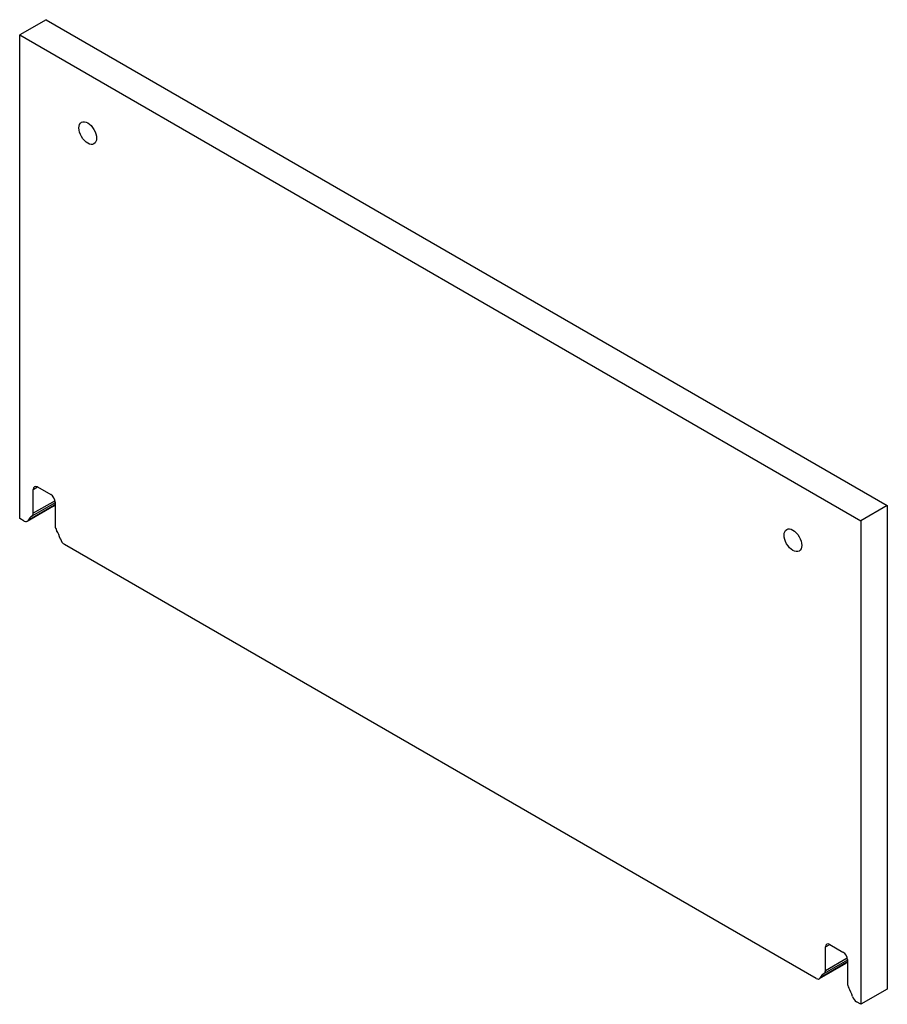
# Model space of a CAD drawing. Header units: inches. Extents: x 2 to 164, y 8 to 75.
# Tile 2 of 2: x 147 to 164, y 56 to 75. Entities that reach past the tile are written whole.
import ezdxf

# ---------------------------------------------------------------- set-up
doc = ezdxf.new("R2010")
doc.units = ezdxf.units.IN
doc.header["$MEASUREMENT"] = 0
doc.layers.add('Visible Edges(ANSI)', color=7, linetype='Continuous', lineweight=25)
doc.layers.add('Visible Tangent Edges(ANSI)', color=7, linetype='Continuous', lineweight=25)

msp = doc.modelspace()

# ---------------------------------------------------------------- linework, layer by layer
at = {"layer": 'Visible Edges(ANSI)'}
for p, q in [((147.291, 75.477), (146.76, 75.17)), ((147.291, 75.477), (164.186, 65.722)), ((146.76, 75.17), (163.656, 65.416)), ((146.76, 65.459), (146.76, 75.17)), ((147.032, 65.564), (147.032, 66.042)), ((147.121, 66.093), (147.386, 65.94)), ((147.441, 65.708), (146.911, 65.402)), ((147.474, 65.777), (147.006, 65.507)), ((147.474, 65.787), (147.474, 65.309)), ((164.186, 65.722), (163.656, 65.416)), ((164.186, 65.722), (164.186, 56.011)), ((146.848, 65.408), (146.76, 65.459)), ((163.656, 65.416), (163.656, 55.704)), ((162.758, 56.223), (147.658, 64.941)), ((162.942, 56.379), (162.942, 56.856)), ((163.031, 56.907), (163.296, 56.754)), ((163.384, 56.592), (162.916, 56.322)), ((163.384, 56.601), (163.384, 56.124)), ((163.351, 56.523), (162.821, 56.217)), ((164.186, 56.011), (163.656, 55.704)), ((163.656, 55.704), (163.568, 55.755))]:
    msp.add_line(p, q, dxfattribs=at)
for centre in [(148.127, 73.2), (162.29, 65.023)]:
    msp.add_ellipse(centre, major_axis=(-0.125, 0.217), ratio=0.57735, dxfattribs=at)
for centre, major_axis, start_param, end_param in [((147.121, 65.991), (-0.062, 0.108), 5.497787, 7.068583), ((147.386, 65.838), (-0.063, 0.108), 3.926991, 5.497787), ((147.379, 65.817), (0.063, -0.108), 0, 0.373881), ((147.784, 65.379), (-0.25, 0.433), 0.280038, 0.373881), ((147.253, 65.072), (-0.25, 0.433), 6.273185, 6.657067), ((146.944, 65.616), (0.062, -0.108), 6.273185, 7.068583), ((146.848, 65.51), (0.063, -0.108), 5.497787, 6.657067), ((147.563, 65.258), (-0.063, 0.108), 0.785398, 1.580797), ((147.253, 65.072), (0.25, -0.433), 1.196915, 1.580797), ((147.658, 65.043), (-0.062, 0.108), 1.196915, 2.356194), ((163.031, 56.805), (-0.062, 0.108), 5.497787, 7.068583), ((163.296, 56.652), (-0.063, 0.108), 3.926991, 5.497787), ((163.694, 56.193), (-0.25, 0.433), 0.280038, 0.373881), ((162.854, 56.43), (0.062, -0.108), 6.273185, 7.068583), ((163.288, 56.631), (0.063, -0.108), 0, 0.373881), ((162.758, 56.325), (0.063, -0.108), 5.497787, 6.657067), ((163.163, 55.887), (-0.25, 0.433), 6.273185, 6.657067), ((163.473, 56.073), (-0.063, 0.108), 0.785398, 1.580797), ((163.163, 55.887), (0.25, -0.433), 1.196915, 1.580797), ((163.568, 55.857), (-0.062, 0.108), 1.196915, 2.356194)]:
    msp.add_ellipse(centre, major_axis=major_axis, ratio=0.57735, start_param=start_param, end_param=end_param, dxfattribs=at)
at = {"layer": 'Visible Tangent Edges(ANSI)'}
for p, q in [((147.032, 66.042), (147.121, 66.093)), ((147.46, 65.729), (146.929, 65.423)), ((147.471, 65.818), (147.032, 65.564)), ((162.942, 56.856), (163.031, 56.907)), ((163.381, 56.632), (162.942, 56.379)), ((163.369, 56.543), (162.839, 56.237))]:
    msp.add_line(p, q, dxfattribs=at)

doc.saveas('drawing.dxf')
